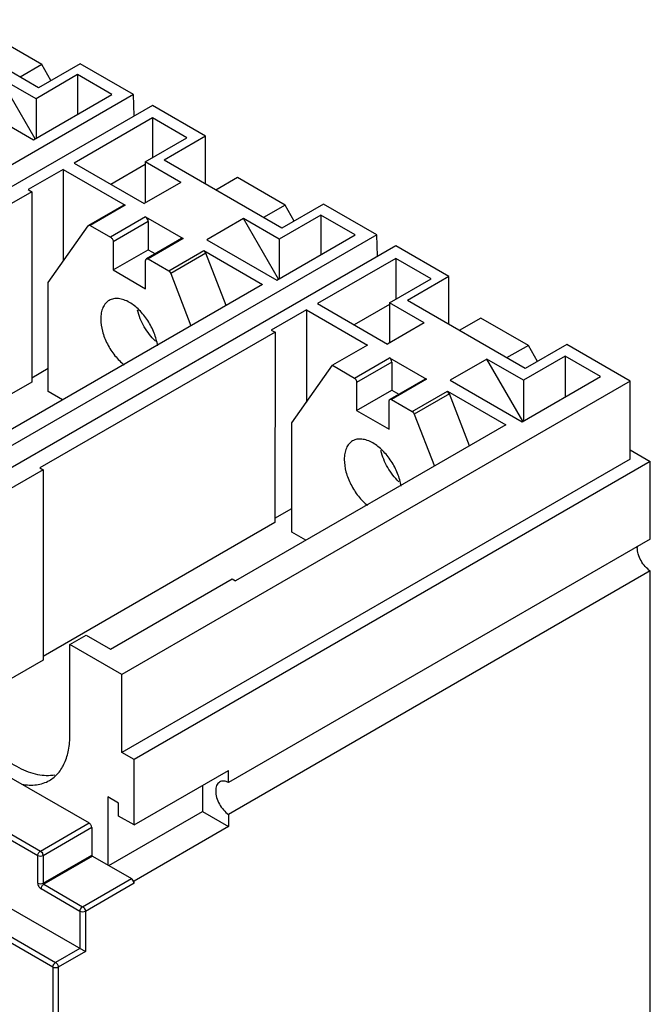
# Model space of a CAD drawing. Header units: millimetres. Extents: x 31 to 240, y 29 to 349.
# Tile 4 of 4: x 157 to 240, y 194 to 323. Entities that reach past the tile are written whole.
import ezdxf

# ---------------------------------------------------------------- set-up
doc = ezdxf.new("R2010")
doc.units = ezdxf.units.MM
doc.header["$LTSCALE"] = 24.598849
doc.layers.get('0').update_dxf_attribs({"linetype": 'CONTINUOUS'})

msp = doc.modelspace()

# ---------------------------------------------------------------- linework, layer by layer
at = {"color": 7, "linetype": 'Continuous'}
for p, q in [((159.55, 313.97), (144.14, 322.87)), ((159.97, 317), (153.76, 320.58)), ((159.97, 317), (157.14, 315.36)), ((165, 317.11), (159.55, 313.97)), ((161.17, 314.91), (159.97, 317)), ((171.96, 313.09), (165, 317.11)), ((164.65, 315.68), (159.21, 312.53)), ((164.65, 315.68), (164.65, 310.49)), ((169.14, 313.08), (164.65, 315.68)), ((159.11, 307.29), (154.54, 315.23)), ((159.21, 312.53), (154.54, 315.23)), ((171.96, 313.09), (105.49, 274.72)), ((158.89, 307.16), (169.14, 313.08)), ((172.06, 310.29), (171.96, 313.09)), ((149.73, 312.46), (158.89, 307.16)), ((159.21, 312.53), (159.21, 307.35)), ((174.44, 311.66), (107.97, 273.29)), ((181.4, 307.64), (174.44, 311.66)), ((174.45, 310.02), (164.19, 304.1)), ((174.45, 310.02), (174.45, 304.84)), ((178.94, 307.43), (174.45, 310.02)), ((173.49, 304.29), (178.94, 307.43)), ((181.4, 307.64), (175.96, 304.5)), ((181.4, 301.35), (181.4, 307.64)), ((164.19, 304.1), (173.35, 298.81)), ((173.49, 304.29), (173.49, 298.89)), ((178.16, 301.59), (173.49, 304.29)), ((191.37, 295.6), (175.96, 304.5)), ((162.77, 303.29), (158.17, 300.64)), ((162.77, 303.29), (162.77, 291.27)), ((162.77, 303.29), (170.89, 298.61)), ((173.49, 303.92), (169, 301.33)), ((178.16, 301.59), (173.35, 298.81)), ((185.58, 302.21), (182.75, 300.58)), ((191.79, 298.62), (185.58, 302.21)), ((158.66, 300.36), (127.88, 282.61)), ((158.17, 300.64), (158.66, 300.36)), ((158.66, 300.36), (158.65, 275.46)), ((170.68, 298.61), (166.08, 295.96)), ((170.89, 298.61), (166.29, 295.95)), ((191.79, 298.62), (188.96, 296.99)), ((196.82, 298.74), (191.37, 295.6)), ((192.99, 296.53), (191.79, 298.62)), ((203.78, 294.72), (196.82, 298.74)), ((173.55, 297.07), (168.96, 294.41)), ((173.9, 296.46), (169.31, 293.8)), ((173.55, 297.07), (178.46, 294.23)), ((173.9, 296.46), (173.9, 292.78)), ((186.36, 296.86), (181.55, 294.08)), ((190.93, 288.92), (186.36, 296.86)), ((191.03, 294.16), (186.36, 296.86)), ((196.47, 297.3), (191.03, 294.16)), ((196.47, 297.3), (196.47, 292.12)), ((200.96, 294.71), (196.47, 297.3)), ((160.82, 288.5), (166.02, 295.9)), ((166.02, 295.9), (166.08, 295.96)), ((166.29, 295.95), (168.96, 294.41)), ((203.78, 294.72), (137.31, 256.34)), ((169.31, 293.8), (169.31, 290.13)), ((178.25, 294.24), (173.65, 291.58)), ((178.46, 294.23), (173.86, 291.58)), ((181.55, 294.08), (190.71, 288.79)), ((190.71, 288.79), (200.96, 294.71)), ((191.03, 294.16), (191.03, 288.97)), ((203.88, 291.92), (203.78, 294.72)), ((206.26, 293.29), (139.79, 254.91)), ((169.31, 290.13), (173.9, 292.78)), ((173.9, 292.78), (174.82, 292.26)), ((176.58, 290.01), (181.17, 292.67)), ((181.17, 292.67), (188.84, 288.24)), ((213.22, 289.27), (206.26, 293.29)), ((173.55, 287.68), (173.55, 291.35)), ((173.86, 291.58), (176.58, 290.01)), ((181.43, 292.32), (176.84, 289.66)), ((184.08, 285.49), (181.43, 292.32)), ((206.27, 291.65), (196.01, 285.73)), ((206.27, 291.65), (206.27, 286.32)), ((210.88, 288.98), (206.27, 291.65)), ((169.31, 290.13), (173.55, 287.68)), ((176.84, 289.66), (179.48, 282.84)), ((205.44, 285.84), (210.88, 288.98)), ((213.22, 289.27), (207.78, 286.12)), ((213.22, 282.98), (213.22, 289.27)), ((188.84, 288.24), (153.48, 267.83)), ((160.82, 274.21), (160.82, 288.5)), ((223.19, 277.22), (207.78, 286.12)), ((194.59, 284.92), (189.99, 282.27)), ((194.59, 284.92), (194.59, 272.85)), ((194.59, 284.92), (202.56, 280.31)), ((196.01, 285.73), (205.17, 280.44)), ((205.44, 285.62), (200.82, 282.95)), ((205.44, 285.84), (205.44, 280.59)), ((209.98, 283.22), (205.44, 285.84)), ((217.4, 283.84), (214.57, 282.2)), ((223.61, 280.25), (217.4, 283.84)), ((189.99, 282.27), (190.48, 281.99)), ((209.98, 283.22), (205.17, 280.44)), ((190.48, 281.99), (159.7, 264.24)), ((190.48, 281.99), (190.47, 257.09)), ((202.56, 280.31), (197.97, 277.66)), ((223.61, 280.25), (220.77, 278.62)), ((228.63, 280.37), (223.19, 277.22)), ((224.82, 278.16), (223.61, 280.25)), ((236.91, 275.59), (228.63, 280.37)), ((200.86, 275.99), (205.45, 278.65)), ((205.45, 278.65), (210.29, 275.86)), ((218.18, 278.48), (213.37, 275.71)), ((222.88, 270.33), (218.18, 278.48)), ((222.97, 275.72), (218.18, 278.48)), ((228.42, 278.86), (222.97, 275.72)), ((228.42, 278.86), (228.42, 273.53)), ((233.03, 276.19), (228.42, 278.86)), ((158.65, 276.02), (160.82, 277.27)), ((192.67, 270.12), (197.97, 277.66)), ((197.97, 277.66), (200.86, 275.99)), ((205.75, 278.07), (201.15, 275.42)), ((205.75, 278.07), (205.75, 274.4)), ((210.1, 275.85), (205.5, 273.2)), ((210.29, 275.86), (205.69, 273.2)), ((213.37, 275.71), (222.78, 270.28)), ((222.78, 270.28), (233.03, 276.19)), ((222.97, 275.72), (222.97, 270.39)), ((158.65, 275.46), (128.31, 257.95)), ((236.91, 275.59), (170.44, 237.21)), ((201.15, 275.42), (201.15, 271.74)), ((201.15, 271.74), (205.75, 274.4)), ((205.75, 274.4), (206.66, 273.87)), ((236.91, 265.38), (236.91, 275.59)), ((162.67, 273.14), (160.82, 274.21)), ((205.69, 273.2), (208.43, 271.62)), ((208.43, 271.62), (213.03, 274.27)), ((213.28, 273.93), (208.68, 271.28)), ((213.03, 274.27), (220.67, 269.86)), ((215.92, 267.12), (213.28, 273.93)), ((205.4, 269.29), (205.4, 272.97)), ((201.15, 271.74), (205.4, 269.29)), ((208.68, 271.28), (211.32, 264.46)), ((220.67, 269.86), (185.31, 249.45)), ((192.67, 255.82), (192.67, 270.12)), ((236.91, 265.38), (170.44, 227.01)), ((236.91, 266.61), (239.56, 265.08)), ((159.7, 264.24), (160.13, 263.99)), ((239.56, 265.08), (172.03, 226.09)), ((239.56, 254.91), (239.56, 265.08)), ((160.13, 263.99), (144.22, 254.8)), ((160.13, 263.99), (160.13, 239.09)), ((190.47, 257.64), (192.67, 258.91)), ((190.47, 257.09), (160.13, 239.58)), ((194.51, 254.76), (192.67, 255.82)), ((239.56, 254.91), (184.41, 223.06)), ((239.56, 250.75), (184.4, 218.91)), ((239.56, 191.39), (239.56, 250.75)), ((168.97, 240.51), (184.88, 249.7)), ((184.88, 249.7), (185.31, 249.45)), ((163.65, 241.13), (165.77, 242.36)), ((165.77, 242.36), (168.97, 240.51)), ((163.65, 229.29), (163.65, 241.13)), ((170.44, 237.21), (163.65, 241.13)), ((160.13, 239.09), (149.77, 233.1)), ((170.44, 227.01), (170.44, 237.21)), ((142.82, 231.25), (166.15, 217.78)), ((118.15, 228.39), (165.67, 200.95)), ((159.43, 213.49), (136.1, 226.97)), ((136.45, 227.58), (159.79, 214.11)), ((172.03, 226.09), (170.44, 227.01)), ((161.42, 198.91), (114.7, 225.89)), ((114.96, 226.55), (161.78, 199.52)), ((172.03, 217.52), (172.03, 226.09)), ((172.03, 217.52), (184.41, 224.66)), ((184.41, 223.06), (184.41, 224.66)), ((180.98, 222.68), (180.98, 219.29)), ((168.6, 221.21), (168.6, 212.28)), ((170.02, 220.39), (168.6, 221.21)), ((170.02, 218.68), (170.02, 220.39)), ((168.72, 212.22), (180.98, 219.29)), ((180.98, 219.29), (184.4, 217.31)), ((159.79, 214.11), (166.15, 217.78)), ((172.03, 217.52), (170.02, 218.68)), ((184.4, 218.91), (184.4, 217.31)), ((166.51, 217.17), (160.14, 213.49)), ((166.51, 217.17), (166.51, 213.59)), ((184.4, 217.31), (172.03, 210.17)), ((159.43, 209.91), (159.43, 213.49)), ((160.14, 209.91), (166.51, 213.59)), ((160.14, 213.49), (160.14, 209.91)), ((166.59, 213.45), (160.22, 209.77)), ((166.59, 213.45), (171.68, 210.51)), ((165.31, 206.83), (171.68, 210.51)), ((171.94, 210.22), (172.03, 210.17)), ((172.03, 209.9), (172.03, 210.17)), ((164.96, 206.22), (159.87, 209.16)), ((160.22, 209.77), (165.31, 206.83)), ((172.03, 209.9), (165.67, 206.22)), ((164.96, 206.22), (164.96, 201.36)), ((165.67, 206.22), (165.67, 200.95)), ((164.96, 201.36), (161.78, 199.52)), ((165.67, 200.95), (162.13, 198.91)), ((161.42, 198.91), (161.42, 96.52)), ((162.13, 198.91), (162.12, 96.52))]:
    msp.add_line(p, q, dxfattribs=at)
msp.add_arc((240.1, 253.81), 2.24, 175.7075, 180.0399, dxfattribs=at)
for points, knots in [([(170.89, 298.61), (170.87, 298.61), (170.8, 298.64), (170.72, 298.63), (170.68, 298.61)], [0, 0, 0, 0, 0.286993, 1, 1, 1, 1]), ([(173.9, 296.46), (173.9, 296.57), (173.83, 296.79), (173.69, 296.98), (173.59, 297.04)], [0, 0, 0, 0, 0.492825, 1, 1, 1, 1]), ([(166.08, 295.96), (166.09, 295.96), (166.16, 295.99), (166.24, 295.97), (166.29, 295.95)], [0, 0, 0, 0, 0.227033, 1, 1, 1, 1]), ([(168.96, 294.41), (169.07, 294.35), (169.23, 294.16), (169.31, 293.92), (169.31, 293.8)], [0, 0, 0, 0, 0.500913, 1, 1, 1, 1]), ([(178.46, 294.23), (178.44, 294.24), (178.37, 294.27), (178.29, 294.26), (178.25, 294.24)], [0, 0, 0, 0, 0.284907, 1, 1, 1, 1]), ([(181.43, 292.32), (181.42, 292.35), (181.36, 292.48), (181.26, 292.6), (181.17, 292.67)], [0, 0, 0, 0, 0.257978, 1, 1, 1, 1]), ([(173.55, 291.35), (173.55, 291.4), (173.56, 291.49), (173.62, 291.56), (173.65, 291.58)], [0, 0, 0, 0, 0.550393, 1, 1, 1, 1]), ([(173.65, 291.58), (173.67, 291.59), (173.73, 291.62), (173.81, 291.6), (173.86, 291.58)], [0, 0, 0, 0, 0.227636, 1, 1, 1, 1]), ([(176.58, 290.01), (176.6, 289.99), (176.71, 289.9), (176.79, 289.77), (176.84, 289.66)], [0, 0, 0, 0, 0.235728, 1, 1, 1, 1]), ([(168.78, 286.15), (168.61, 286.05), (168.28, 285.77), (167.93, 285.2), (167.72, 284.5), (167.68, 283.99), (167.68, 283.72)], [0, 0, 0, 0, 0.217783, 0.45091, 0.710297, 1, 1, 1, 1]), ([(171.43, 285.88), (171.2, 286.02), (170.73, 286.24), (170.02, 286.41), (169.36, 286.39), (168.95, 286.25), (168.78, 286.15)], [0, 0, 0, 0, 0.289702, 0.549088, 0.782216, 1, 1, 1, 1]), ([(175.12, 280.21), (175.03, 280.78), (174.71, 281.93), (173.88, 283.52), (172.79, 284.89), (171.9, 285.61), (171.43, 285.88)], [0, 0, 0, 0, 0.247619, 0.51029, 0.767454, 1, 1, 1, 1]), ([(174.83, 280.8), (174.26, 281.35), (173.29, 282.63), (172.67, 284.11), (172.48, 284.88)], [0, 0, 0, 0, 0.5, 1, 1, 1, 1]), ([(167.68, 283.72), (167.68, 283.18), (167.86, 282.04), (168.5, 280.41), (169.47, 278.9), (170.3, 278.05), (170.75, 277.69)], [0, 0, 0, 0, 0.232547, 0.489711, 0.752381, 1, 1, 1, 1]), ([(205.75, 278.07), (205.75, 278.18), (205.68, 278.4), (205.54, 278.58), (205.45, 278.65)], [0, 0, 0, 0, 0.49047, 1, 1, 1, 1]), ([(200.86, 275.99), (200.95, 275.92), (201.08, 275.74), (201.15, 275.53), (201.15, 275.42)], [0, 0, 0, 0, 0.509528, 1, 1, 1, 1]), ([(210.29, 275.86), (210.27, 275.86), (210.21, 275.88), (210.14, 275.87), (210.1, 275.85)], [0, 0, 0, 0, 0.281767, 1, 1, 1, 1]), ([(205.4, 272.97), (205.4, 273.02), (205.41, 273.11), (205.47, 273.18), (205.5, 273.2)], [0, 0, 0, 0, 0.550486, 1, 1, 1, 1]), ([(205.5, 273.2), (205.51, 273.21), (205.57, 273.23), (205.64, 273.22), (205.69, 273.2)], [0, 0, 0, 0, 0.229893, 1, 1, 1, 1]), ([(213.28, 273.93), (213.26, 273.96), (213.2, 274.09), (213.11, 274.21), (213.03, 274.27)], [0, 0, 0, 0, 0.256623, 1, 1, 1, 1]), ([(208.43, 271.62), (208.46, 271.6), (208.56, 271.5), (208.64, 271.38), (208.68, 271.28)], [0, 0, 0, 0, 0.237553, 1, 1, 1, 1]), ([(203.27, 267.5), (203.04, 267.63), (202.58, 267.85), (201.87, 268.02), (201.2, 268.01), (200.8, 267.86), (200.62, 267.76)], [0, 0, 0, 0, 0.289702, 0.549088, 0.782216, 1, 1, 1, 1]), ([(200.62, 267.76), (200.45, 267.66), (200.12, 267.38), (199.77, 266.82), (199.57, 266.11), (199.53, 265.6), (199.53, 265.33)], [0, 0, 0, 0, 0.217783, 0.45091, 0.710297, 1, 1, 1, 1]), ([(206.96, 261.84), (206.88, 262.4), (206.55, 263.55), (205.73, 265.14), (204.63, 266.51), (203.74, 267.23), (203.27, 267.5)], [0, 0, 0, 0, 0.24772, 0.510387, 0.767496, 1, 1, 1, 1]), ([(206.67, 262.42), (206.1, 262.97), (205.13, 264.24), (204.51, 265.72), (204.32, 266.49)], [0, 0, 0, 0, 0.5, 1, 1, 1, 1]), ([(199.53, 265.33), (199.53, 264.8), (199.7, 263.66), (200.35, 262.03), (201.31, 260.53), (202.14, 259.67), (202.59, 259.31)], [0, 0, 0, 0, 0.232505, 0.489614, 0.752281, 1, 1, 1, 1]), ([(239.56, 250.75), (239.32, 250.91), (238.86, 251.32), (238.32, 252.08), (237.96, 252.93), (237.86, 253.53), (237.86, 253.81)], [0, 0, 0, 0, 0.240738, 0.503519, 0.764398, 1, 1, 1, 1]), ([(161.67, 224.05), (160.94, 223.91), (159.75, 223.96), (158.2, 224.41), (156.5, 225.18), (154.41, 226.64), (152.13, 228.97), (150.16, 231.77), (148.63, 234.85), (147.65, 238), (147.39, 240.12), (147.39, 241.13)], [0, 0, 0, 0, 0.091161, 0.142294, 0.197485, 0.319451, 0.454231, 0.596295, 0.738972, 0.875471, 1, 1, 1, 1]), ([(160.96, 223.34), (161.39, 223.59), (162.19, 224.27), (163.04, 225.66), (163.55, 227.38), (163.65, 228.64), (163.65, 229.29)], [0, 0, 0, 0, 0.217782, 0.450954, 0.710215, 1, 1, 1, 1]), ([(157.36, 222.86), (157.99, 222.73), (159.24, 222.66), (160.45, 223.05), (160.96, 223.34)], [0, 0, 0, 0, 0.522893, 1, 1, 1, 1]), ([(183.23, 223.13), (183.15, 223.09), (182.99, 222.95), (182.82, 222.68), (182.73, 222.34), (182.71, 222.1), (182.71, 221.97)], [0, 0, 0, 0, 0.21776, 0.450889, 0.710419, 1, 1, 1, 1]), ([(184.41, 223.06), (184.21, 223.17), (183.82, 223.3), (183.39, 223.23), (183.23, 223.13)], [0, 0, 0, 0, 0.545917, 1, 1, 1, 1]), ([(182.71, 221.97), (182.71, 221.68), (182.81, 221.08), (183.17, 220.24), (183.7, 219.48), (184.16, 219.06), (184.4, 218.91)], [0, 0, 0, 0, 0.235603, 0.496482, 0.759262, 1, 1, 1, 1]), ([(166.51, 217.17), (166.51, 217.29), (166.42, 217.53), (166.26, 217.72), (166.15, 217.78)], [0, 0, 0, 0, 0.499999, 1, 1, 1, 1]), ([(159.43, 213.49), (159.43, 213.61), (159.52, 213.85), (159.68, 214.05), (159.79, 214.11)], [0, 0, 0, 0, 0.500002, 1, 1, 1, 1]), ([(159.79, 214.11), (159.81, 214.09), (159.91, 214.02), (159.99, 213.92), (160.04, 213.84)], [0, 0, 0, 0, 0.229114, 1, 1, 1, 1]), ([(160.04, 213.84), (160.05, 213.81), (160.11, 213.7), (160.14, 213.58), (160.14, 213.49)], [0, 0, 0, 0, 0.267144, 1, 1, 1, 1]), ([(160.14, 213.49), (160.04, 213.43), (159.79, 213.38), (159.54, 213.43), (159.43, 213.49)], [0, 0, 0, 0, 0.499999, 1, 1, 1, 1]), ([(166.59, 213.45), (166.58, 213.45), (166.53, 213.49), (166.51, 213.55), (166.51, 213.59)], [0, 0, 0, 0, 0.240363, 1, 1, 1, 1]), ([(171.94, 210.22), (171.92, 210.25), (171.85, 210.36), (171.76, 210.46), (171.68, 210.51)], [0, 0, 0, 0, 0.266704, 1, 1, 1, 1]), ([(172.03, 209.9), (172.03, 209.92), (172.02, 210.04), (171.98, 210.14), (171.94, 210.22)], [0, 0, 0, 0, 0.230094, 1, 1, 1, 1]), ([(159.43, 209.91), (159.54, 209.85), (159.79, 209.81), (160.04, 209.85), (160.14, 209.91)], [0, 0, 0, 0, 0.500001, 1, 1, 1, 1]), ([(159.43, 209.91), (159.43, 209.76), (159.54, 209.47), (159.74, 209.23), (159.87, 209.16)], [0, 0, 0, 0, 0.500001, 1, 1, 1, 1]), ([(160.22, 209.77), (160.12, 209.71), (159.95, 209.52), (159.87, 209.28), (159.87, 209.16)], [0, 0, 0, 0, 0.499998, 1, 1, 1, 1]), ([(160.14, 209.91), (160.14, 209.9), (160.15, 209.85), (160.19, 209.79), (160.22, 209.77)], [0, 0, 0, 0, 0.240499, 1, 1, 1, 1]), ([(164.96, 206.22), (164.96, 206.25), (164.97, 206.37), (165.02, 206.49), (165.06, 206.57)], [0, 0, 0, 0, 0.229115, 1, 1, 1, 1]), ([(165.67, 206.22), (165.56, 206.16), (165.31, 206.11), (165.06, 206.16), (164.96, 206.22)], [0, 0, 0, 0, 0.499995, 1, 1, 1, 1]), ([(165.06, 206.57), (165.08, 206.6), (165.15, 206.7), (165.24, 206.79), (165.31, 206.83)], [0, 0, 0, 0, 0.267145, 1, 1, 1, 1]), ([(165.31, 206.83), (165.42, 206.77), (165.58, 206.58), (165.67, 206.34), (165.67, 206.22)], [0, 0, 0, 0, 0.500003, 1, 1, 1, 1]), ([(161.42, 198.91), (161.42, 198.93), (161.43, 199.06), (161.48, 199.17), (161.53, 199.26)], [0, 0, 0, 0, 0.22911, 1, 1, 1, 1]), ([(162.13, 198.91), (162.03, 198.85), (161.78, 198.8), (161.53, 198.85), (161.42, 198.91)], [0, 0, 0, 0, 0.499995, 1, 1, 1, 1]), ([(161.53, 199.26), (161.54, 199.28), (161.61, 199.39), (161.7, 199.47), (161.78, 199.52)], [0, 0, 0, 0, 0.267145, 1, 1, 1, 1]), ([(161.78, 199.52), (161.88, 199.46), (162.05, 199.27), (162.13, 199.03), (162.13, 198.91)], [0, 0, 0, 0, 0.500009, 1, 1, 1, 1])]:
    msp.add_open_spline(points, degree=3, knots=knots, dxfattribs=at)

doc.saveas('drawing.dxf')
